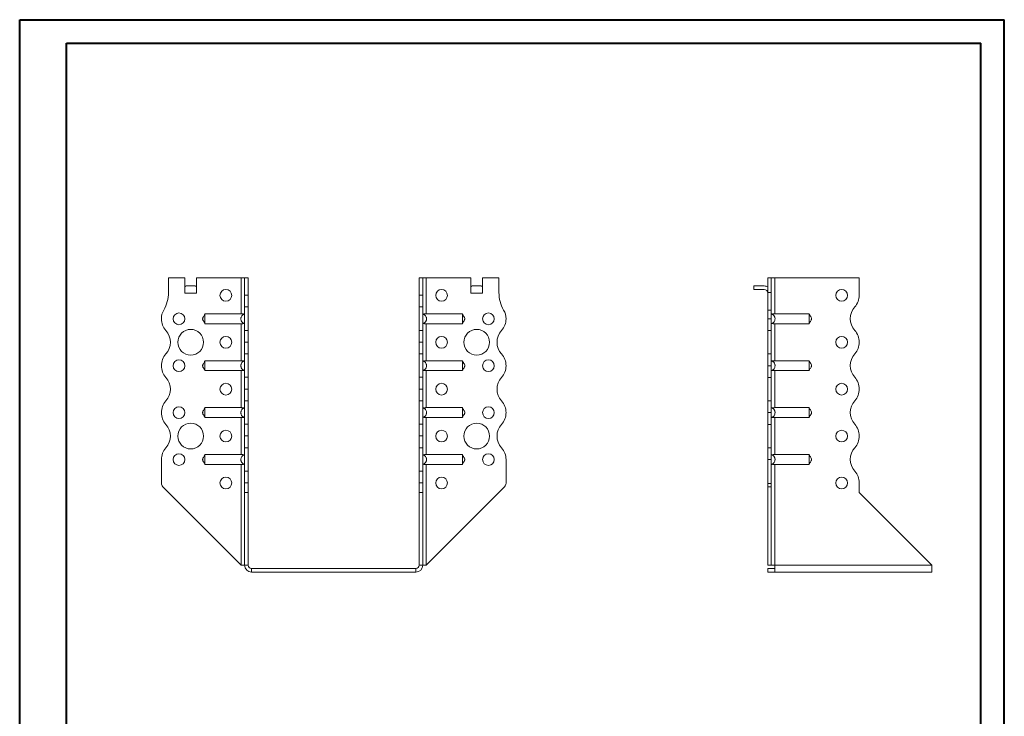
# Model space of a CAD drawing. Header units: millimetres. Extents: x 0 to 210, y 0 to 297.
# Tile 4 of 4: x 0 to 210, y 149 to 297. Entities that reach past the tile are written whole.
import ezdxf

# ---------------------------------------------------------------- set-up
doc = ezdxf.new("R2010")
doc.units = ezdxf.units.MM

msp = doc.modelspace()

# ---------------------------------------------------------------- linework, layer by layer
at = {"color": 7, "linetype": 'Continuous', "lineweight": 40}
for p, q in [((0.08, 0.21), (0.08, 297.21)), ((0.08, 297.21), (210.08, 297.21)), ((210.08, 0.21), (210.08, 297.21)), ((210.08, 292.21), (210.08, 297.21)), ((10.08, 292.21), (205.08, 292.21)), ((10.08, 5.21), (10.08, 292.21)), ((205.08, 5.21), (205.08, 292.21))]:
    msp.add_line(p, q, dxfattribs=at)
at = {"color": 7, "linetype": 'Continuous', "lineweight": 15}
for p, q in [((31.8, 242.2), (31.8, 239.06)), ((35.3, 242.2), (31.8, 242.2)), ((35.3, 238.95), (35.3, 242.2)), ((37.8, 238.95), (37.8, 242.2)), ((47.3, 242.2), (37.8, 242.2)), ((47.3, 242.2), (47.3, 234.51)), ((48.05, 242.2), (47.3, 242.2)), ((48.8, 242.2), (48.05, 242.2)), ((48.05, 238.48), (48.05, 242.2)), ((48.8, 238.48), (48.8, 242.2)), ((85.3, 242.2), (86.05, 242.2)), ((85.3, 238.48), (85.3, 242.2)), ((86.05, 238.48), (86.05, 242.2)), ((86.8, 242.2), (86.05, 242.2)), ((86.8, 234.51), (86.8, 242.2)), ((86.8, 242.2), (96.3, 242.2)), ((96.3, 238.95), (96.3, 242.2)), ((98.8, 238.95), (98.8, 242.2)), ((98.8, 242.2), (102.3, 242.2)), ((102.3, 242.2), (102.3, 239.06)), ((160.38, 242.2), (159.63, 242.2)), ((159.63, 242.2), (159.63, 239.06)), ((160.38, 242.2), (160.38, 239.06)), ((161.13, 242.2), (160.38, 242.2)), ((161.13, 234.51), (161.13, 242.2)), ((179.13, 242.2), (161.13, 242.2)), ((179.13, 238.48), (179.13, 242.2)), ((35.61, 240.45), (37.49, 240.45)), ((96.61, 240.45), (98.49, 240.45)), ((156.63, 240.45), (156.63, 239.7)), ((156.63, 240.45), (158.88, 240.45)), ((158.88, 239.7), (156.63, 239.7)), ((35.3, 238.95), (37.8, 238.95)), ((48.05, 238.48), (48.8, 238.48)), ((48.05, 235.98), (48.05, 238.48)), ((48.8, 238.48), (48.8, 235.98)), ((85.3, 238.48), (86.05, 238.48)), ((85.3, 235.98), (85.3, 238.48)), ((86.05, 238.48), (86.05, 235.98)), ((96.3, 238.95), (98.8, 238.95)), ((159.63, 239.06), (160.38, 239.06)), ((159.63, 235.32), (159.63, 239.06)), ((160.38, 239.06), (160.38, 235.32)), ((48.8, 235.98), (48.05, 235.98)), ((48.05, 235.98), (48.05, 230.98)), ((48.8, 230.98), (48.8, 235.98)), ((86.05, 235.98), (85.3, 235.98)), ((85.3, 230.98), (85.3, 235.98)), ((86.05, 230.98), (86.05, 235.98)), ((159.63, 235.32), (160.38, 235.32)), ((159.63, 233.45), (159.63, 235.32)), ((160.38, 235.32), (160.38, 233.45)), ((47.3, 234.51), (39.6, 234.51)), ((86.8, 234.51), (94.5, 234.51)), ((159.63, 233.45), (160.38, 233.45)), ((159.63, 230.95), (159.63, 233.45)), ((160.38, 233.45), (160.38, 230.95)), ((161.13, 234.51), (168.45, 234.51)), ((47.3, 232.4), (39.6, 232.4)), ((47.3, 232.4), (47.3, 224.51)), ((86.8, 232.4), (94.5, 232.4)), ((86.8, 224.51), (86.8, 232.4)), ((161.13, 232.4), (168.45, 232.4)), ((161.13, 224.51), (161.13, 232.4)), ((48.05, 230.98), (48.8, 230.98)), ((48.05, 228.48), (48.05, 230.98)), ((48.8, 230.98), (48.8, 228.48)), ((85.3, 230.98), (86.05, 230.98)), ((85.3, 228.48), (85.3, 230.98)), ((86.05, 230.98), (86.05, 228.48)), ((160.38, 230.95), (159.63, 230.95)), ((159.63, 225.95), (159.63, 230.95)), ((160.38, 225.95), (160.38, 230.95)), ((48.05, 228.48), (48.8, 228.48)), ((48.05, 225.98), (48.05, 228.48)), ((48.8, 228.48), (48.05, 228.48)), ((48.05, 228.48), (48.05, 228.48)), ((48.8, 228.48), (48.8, 225.98)), ((48.8, 228.48), (48.8, 228.48)), ((86.05, 228.48), (85.3, 228.48)), ((85.3, 228.48), (86.05, 228.48)), ((85.3, 228.48), (85.3, 228.48)), ((85.3, 225.98), (85.3, 228.48)), ((86.05, 228.48), (86.05, 228.48)), ((86.05, 228.48), (86.05, 225.98)), ((179.13, 228.48), (179.13, 228.48)), ((48.8, 225.98), (48.05, 225.98)), ((48.05, 225.98), (48.05, 220.98)), ((48.8, 220.98), (48.8, 225.98)), ((86.05, 225.98), (85.3, 225.98)), ((85.3, 220.98), (85.3, 225.98)), ((86.05, 220.98), (86.05, 225.98)), ((159.63, 225.95), (160.38, 225.95)), ((159.63, 223.45), (159.63, 225.95)), ((160.38, 225.95), (160.38, 223.45)), ((47.3, 224.51), (39.6, 224.51)), ((86.8, 224.51), (94.5, 224.51)), ((103.8, 223.45), (103.8, 223.45)), ((160.38, 223.45), (159.63, 223.45)), ((159.63, 220.95), (159.63, 223.45)), ((160.38, 223.45), (160.38, 220.95)), ((161.13, 224.51), (168.45, 224.51)), ((47.3, 222.4), (39.6, 222.4)), ((47.3, 222.4), (47.3, 214.51)), ((48.05, 220.98), (48.8, 220.98)), ((48.05, 218.48), (48.05, 220.98)), ((48.8, 220.98), (48.8, 218.48)), ((85.3, 220.98), (86.05, 220.98)), ((85.3, 218.48), (85.3, 220.98)), ((86.05, 220.98), (86.05, 218.48)), ((86.8, 222.4), (94.5, 222.4)), ((86.8, 214.51), (86.8, 222.4)), ((160.38, 220.95), (159.63, 220.95)), ((159.63, 215.95), (159.63, 220.95)), ((160.38, 215.95), (160.38, 220.95)), ((161.13, 222.4), (168.45, 222.4)), ((161.13, 214.51), (161.13, 222.4)), ((48.05, 218.48), (48.8, 218.48)), ((48.05, 215.98), (48.05, 218.48)), ((48.8, 218.48), (48.05, 218.48)), ((48.05, 218.48), (48.05, 218.48)), ((48.8, 218.48), (48.8, 215.98)), ((48.8, 218.48), (48.8, 218.48)), ((86.05, 218.48), (85.3, 218.48)), ((85.3, 218.48), (86.05, 218.48)), ((85.3, 215.98), (85.3, 218.48)), ((85.3, 218.48), (85.3, 218.48)), ((86.05, 218.48), (86.05, 215.98)), ((86.05, 218.48), (86.05, 218.48)), ((179.13, 218.48), (179.13, 218.48)), ((47.3, 214.51), (39.6, 214.51)), ((48.8, 215.98), (48.05, 215.98)), ((48.05, 215.98), (48.05, 210.98)), ((48.8, 210.98), (48.8, 215.98)), ((86.05, 215.98), (85.3, 215.98)), ((85.3, 210.98), (85.3, 215.98)), ((86.05, 210.98), (86.05, 215.98)), ((86.8, 214.51), (94.5, 214.51)), ((159.63, 215.95), (160.38, 215.95)), ((159.63, 213.45), (159.63, 215.95)), ((160.38, 215.95), (160.38, 213.45)), ((161.13, 214.51), (168.45, 214.51)), ((47.3, 212.4), (39.6, 212.4)), ((47.3, 212.4), (47.3, 204.51)), ((86.8, 212.4), (94.5, 212.4)), ((86.8, 204.51), (86.8, 212.4)), ((103.8, 213.45), (103.8, 213.45)), ((160.38, 213.45), (159.63, 213.45)), ((159.63, 210.95), (159.63, 213.45)), ((160.38, 213.45), (160.38, 210.95)), ((161.13, 212.4), (168.45, 212.4)), ((161.13, 204.51), (161.13, 212.4)), ((48.05, 210.98), (48.8, 210.98)), ((48.05, 208.48), (48.05, 210.98)), ((48.8, 210.98), (48.8, 208.48)), ((85.3, 210.98), (86.05, 210.98)), ((85.3, 208.48), (85.3, 210.98)), ((86.05, 210.98), (86.05, 208.48)), ((160.38, 210.95), (159.63, 210.95)), ((159.63, 205.95), (159.63, 210.95)), ((160.38, 205.95), (160.38, 210.95)), ((48.05, 208.48), (48.8, 208.48)), ((48.05, 205.98), (48.05, 208.48)), ((48.8, 208.48), (48.05, 208.48)), ((48.05, 208.48), (48.05, 208.48)), ((48.8, 208.48), (48.8, 205.98)), ((48.8, 208.48), (48.8, 208.48)), ((86.05, 208.48), (85.3, 208.48)), ((85.3, 208.48), (86.05, 208.48)), ((85.3, 205.98), (85.3, 208.48)), ((85.3, 208.48), (85.3, 208.48)), ((86.05, 208.48), (86.05, 205.98)), ((86.05, 208.48), (86.05, 208.48)), ((179.13, 208.48), (179.13, 208.48)), ((48.8, 205.98), (48.05, 205.98)), ((48.05, 205.98), (48.05, 200.98)), ((48.8, 200.98), (48.8, 205.98)), ((86.05, 205.98), (85.3, 205.98)), ((85.3, 200.98), (85.3, 205.98)), ((86.05, 200.98), (86.05, 205.98)), ((159.63, 205.95), (160.38, 205.95)), ((159.63, 203.45), (159.63, 205.95)), ((160.38, 205.95), (160.38, 203.45)), ((47.3, 204.51), (39.6, 204.51)), ((86.8, 204.51), (94.5, 204.51)), ((161.13, 204.51), (168.45, 204.51)), ((30.3, 203.45), (30.3, 198.37)), ((47.3, 202.4), (39.6, 202.4)), ((47.3, 202.4), (47.3, 180.95)), ((86.8, 202.4), (94.5, 202.4)), ((86.8, 180.95), (86.8, 202.4)), ((103.8, 203.45), (103.8, 198.37)), ((160.38, 203.45), (159.63, 203.45)), ((159.63, 203.45), (159.63, 198.37)), ((160.38, 203.45), (160.38, 198.37)), ((161.13, 202.4), (168.45, 202.4)), ((161.13, 180.95), (161.13, 202.4)), ((48.05, 200.98), (48.8, 200.98)), ((48.05, 198.48), (48.05, 200.98)), ((48.8, 200.98), (48.8, 198.48)), ((85.3, 200.98), (86.05, 200.98)), ((85.3, 198.48), (85.3, 200.98)), ((86.05, 200.98), (86.05, 198.48)), ((47.3, 180.95), (30.59, 197.66)), ((48.8, 198.48), (48.05, 198.48)), ((48.05, 196.45), (48.05, 198.48)), ((48.8, 196.45), (48.8, 198.48)), ((86.05, 198.48), (85.3, 198.48)), ((85.3, 196.45), (85.3, 198.48)), ((86.05, 196.45), (86.05, 198.48)), ((86.8, 180.95), (103.51, 197.66)), ((159.63, 198.37), (160.38, 198.37)), ((159.63, 197.66), (159.63, 198.37)), ((160.38, 197.66), (159.63, 197.66)), ((159.63, 180.95), (159.63, 197.66)), ((160.38, 198.37), (160.38, 197.66)), ((160.38, 180.95), (160.38, 197.66)), ((179.13, 196.45), (179.13, 198.48)), ((48.05, 180.95), (48.05, 196.45)), ((48.8, 196.45), (48.05, 196.45)), ((48.8, 180.95), (48.8, 196.45)), ((85.3, 196.45), (86.05, 196.45)), ((85.3, 180.95), (85.3, 196.45)), ((86.05, 180.95), (86.05, 196.45)), ((194.63, 180.95), (179.13, 196.45)), ((47.3, 180.95), (48.05, 180.95)), ((48.8, 180.95), (48.05, 180.95)), ((85.3, 180.95), (86.05, 180.95)), ((86.05, 180.95), (86.8, 180.95)), ((160.38, 180.95), (159.63, 180.95)), ((160.38, 180.95), (161.13, 180.95)), ((194.63, 180.95), (161.13, 180.95)), ((161.13, 180.95), (161.13, 179.45)), ((194.63, 180.95), (194.63, 179.45)), ((49.55, 180.2), (84.55, 180.2)), ((49.55, 180.2), (49.55, 179.45)), ((49.55, 179.45), (84.55, 179.45)), ((84.55, 180.2), (84.55, 179.45)), ((159.63, 180.2), (159.63, 179.45)), ((161.13, 180.2), (159.63, 180.2)), ((161.13, 179.45), (159.63, 179.45)), ((194.63, 179.45), (161.13, 179.45))]:
    msp.add_line(p, q, dxfattribs=at)
for centre, radius in [((44.05, 238.45), 1.25), ((90.05, 238.45), 1.25), ((175.38, 238.45), 1.25), ((34.05, 233.45), 1.25), ((100.05, 233.45), 1.25), ((36.55, 228.45), 2.75), ((97.55, 228.45), 2.75), ((44.05, 228.45), 1.25), ((90.05, 228.45), 1.25), ((175.38, 228.45), 1.25), ((34.05, 223.45), 1.25), ((100.05, 223.45), 1.25), ((44.05, 218.45), 1.25), ((90.05, 218.45), 1.25), ((175.38, 218.45), 1.25), ((34.05, 213.45), 1.25), ((100.05, 213.45), 1.25), ((36.55, 208.45), 2.75), ((97.55, 208.45), 2.75), ((44.05, 208.45), 1.25), ((90.05, 208.45), 1.25), ((175.38, 208.45), 1.25), ((34.05, 203.45), 1.25), ((100.05, 203.45), 1.25), ((44.05, 198.45), 1.25), ((90.05, 198.45), 1.25), ((175.38, 198.45), 1.25)]:
    msp.add_circle(centre, radius, dxfattribs=at)
for centre, radius, start, end in [((158.88, 238.95), 1.5, 60, 90), ((158.88, 238.95), 0.75, 0, 90), ((24.3, 239.06), 7.5, 330.0736, 0), ((109.8, 239.06), 7.5, 180, 209.9264), ((175.38, 238.48), 3.75, 318.1877, 0), ((34.05, 233.45), 3.75, 150.0736, 179.9591), ((100.05, 233.45), 3.75, 0.0409, 29.9264), ((180.97, 233.48), 3.75, 138.1877, 221.8123), ((34.05, 233.45), 3.75, 180, 221.8123), ((100.05, 233.45), 3.75, 318.1877, 0), ((28.46, 228.45), 3.75, 318.1863, 41.8123), ((105.64, 228.45), 3.75, 138.1877, 221.8196), ((175.38, 228.48), 3.75, 0, 41.8123), ((175.39, 228.48), 3.75, 318.1804, 0), ((34.05, 223.45), 3.75, 138.1863, 180), ((100.05, 223.45), 3.75, 0, 41.8196), ((180.97, 223.48), 3.75, 138.1804, 221.8123), ((34.05, 223.45), 3.75, 180, 221.8137), ((100.05, 223.45), 3.75, 318.1877, 0), ((28.46, 218.45), 3.75, 318.1863, 41.8137), ((105.64, 218.45), 3.75, 138.1877, 221.8123), ((175.38, 218.48), 3.75, 0, 41.8123), ((175.39, 218.48), 3.75, 318.1804, 0), ((34.05, 213.45), 3.75, 138.1863, 180), ((100.05, 213.45), 3.75, 0, 41.8123), ((180.97, 213.48), 3.75, 138.1804, 221.8123), ((34.05, 213.45), 3.75, 180, 221.8137), ((100.05, 213.45), 3.75, 318.1804, 0), ((28.46, 208.45), 3.75, 318.1863, 41.8137), ((105.64, 208.45), 3.75, 138.1804, 221.8196), ((175.38, 208.48), 3.75, 0, 41.8123), ((175.39, 208.48), 3.75, 318.1804, 0), ((34.05, 203.45), 3.75, 138.1863, 180), ((100.05, 203.45), 3.75, 0, 41.8196), ((180.97, 203.48), 3.75, 138.1804, 221.8196), ((175.39, 198.48), 3.75, 0, 41.8196), ((31.3, 198.37), 1, 180, 225), ((102.8, 198.37), 1, 315, 0), ((49.55, 180.95), 1.5, 180, 270), ((49.55, 180.95), 0.75, 180, 270), ((84.55, 180.95), 1.5, 270, 360), ((84.55, 180.95), 0.75, 270, 360)]:
    msp.add_arc(centre, radius, start, end, dxfattribs=at)
for centre, start_param, end_param in [((35.61, 238.95), 0, 0.523599), ((37.49, 238.95), 5.759587, 6.283185), ((96.61, 238.95), 0, 0.523599), ((98.49, 238.95), 5.759587, 6.283185)]:
    msp.add_ellipse(centre, major_axis=(0, 1.5), ratio=0.416667, start_param=start_param, end_param=end_param, dxfattribs=at)
for points, knots in [([(39.6, 234.45), (39.58, 234.41), (39.55, 234.36), (39.47, 234.22), (39.33, 234.02), (39.19, 233.8), (39.12, 233.61), (39.09, 233.47), (39.11, 233.25), (39.24, 233.03), (39.39, 232.8), (39.52, 232.63), (39.57, 232.52), (39.6, 232.45)], [0, 0, 0, 0, 0.088139, 0.117704, 0.24517, 0.377665, 0.439117, 0.496209, 0.551738, 0.710392, 0.810032, 0.893588, 1, 1, 1, 1]), ([(39.6, 234.51), (39.6, 234.5), (39.6, 234.47), (39.6, 234.42), (39.6, 234.39), (39.6, 234.33), (39.6, 234.29), (39.6, 234.21), (39.6, 234.16), (39.6, 234.07), (39.6, 234.02), (39.6, 233.92), (39.6, 233.86), (39.6, 233.75), (39.6, 233.69), (39.6, 233.57), (39.6, 233.51), (39.6, 233.34), (39.6, 233.22), (39.6, 232.99), (39.6, 232.89), (39.6, 232.7), (39.6, 232.61), (39.6, 232.51), (39.6, 232.48), (39.6, 232.43), (39.6, 232.41), (39.6, 232.4)], [0, 0, 0, 0, 0.0625, 0.0625, 0.125, 0.125, 0.1875, 0.1875, 0.25, 0.25, 0.3125, 0.3125, 0.375, 0.375, 0.4375, 0.4375, 0.5, 0.5, 0.625, 0.625, 0.75, 0.75, 0.875, 0.875, 0.9375, 0.9375, 1, 1, 1, 1]), ([(48.05, 232.4), (47.99, 232.41), (47.94, 232.43), (47.83, 232.48), (47.78, 232.51), (47.68, 232.58), (47.63, 232.62), (47.55, 232.7), (47.51, 232.74), (47.44, 232.84), (47.4, 232.89), (47.35, 232.99), (47.33, 233.05), (47.29, 233.16), (47.27, 233.22), (47.25, 233.33), (47.25, 233.39), (47.25, 233.51), (47.25, 233.57), (47.27, 233.69), (47.29, 233.75), (47.34, 233.92), (47.4, 234.02), (47.54, 234.21), (47.63, 234.29), (47.78, 234.39), (47.83, 234.42), (47.94, 234.47), (47.99, 234.5), (48.05, 234.51)], [0, 0, 0, 0, 0.0625, 0.0625, 0.125, 0.125, 0.1875, 0.1875, 0.25, 0.25, 0.3125, 0.3125, 0.375, 0.375, 0.4375, 0.4375, 0.5, 0.5, 0.5625, 0.5625, 0.625, 0.625, 0.75, 0.75, 0.875, 0.875, 0.9375, 0.9375, 1, 1, 1, 1]), ([(47.3, 234.51), (47.35, 234.51), (47.4, 234.51), (47.5, 234.5), (47.55, 234.5), (47.64, 234.49), (47.68, 234.48), (47.76, 234.46), (47.8, 234.44), (47.83, 234.42)], [0, 0, 0, 0, 0.25, 0.25, 0.5, 0.5, 0.75, 0.75, 1, 1, 1, 1]), ([(86.05, 232.4), (86.11, 232.41), (86.16, 232.43), (86.27, 232.48), (86.32, 232.51), (86.42, 232.58), (86.47, 232.62), (86.55, 232.7), (86.59, 232.74), (86.66, 232.84), (86.7, 232.89), (86.75, 232.99), (86.77, 233.05), (86.81, 233.16), (86.83, 233.22), (86.84, 233.33), (86.85, 233.39), (86.85, 233.51), (86.84, 233.57), (86.83, 233.69), (86.81, 233.75), (86.75, 233.92), (86.7, 234.02), (86.56, 234.21), (86.47, 234.29), (86.32, 234.39), (86.27, 234.42), (86.16, 234.47), (86.11, 234.5), (86.05, 234.51)], [0, 0, 0, 0, 0.0625, 0.0625, 0.125, 0.125, 0.1875, 0.1875, 0.25, 0.25, 0.3125, 0.3125, 0.375, 0.375, 0.4375, 0.4375, 0.5, 0.5, 0.5625, 0.5625, 0.625, 0.625, 0.75, 0.75, 0.875, 0.875, 0.9375, 0.9375, 1, 1, 1, 1]), ([(86.8, 234.51), (86.75, 234.51), (86.7, 234.51), (86.6, 234.5), (86.55, 234.5), (86.46, 234.49), (86.42, 234.48), (86.34, 234.46), (86.3, 234.44), (86.27, 234.42)], [0, 0, 0, 0, 0.25, 0.25, 0.5, 0.5, 0.75, 0.75, 1, 1, 1, 1]), ([(94.5, 234.51), (94.5, 234.5), (94.5, 234.47), (94.5, 234.42), (94.5, 234.39), (94.5, 234.33), (94.5, 234.29), (94.5, 234.21), (94.5, 234.16), (94.5, 234.07), (94.5, 234.02), (94.5, 233.92), (94.5, 233.86), (94.5, 233.75), (94.5, 233.69), (94.5, 233.57), (94.5, 233.51), (94.5, 233.34), (94.5, 233.22), (94.5, 232.99), (94.5, 232.89), (94.5, 232.7), (94.5, 232.61), (94.5, 232.51), (94.5, 232.48), (94.5, 232.43), (94.5, 232.41), (94.5, 232.4)], [0, 0, 0, 0, 0.0625, 0.0625, 0.125, 0.125, 0.1875, 0.1875, 0.25, 0.25, 0.3125, 0.3125, 0.375, 0.375, 0.4375, 0.4375, 0.5, 0.5, 0.625, 0.625, 0.75, 0.75, 0.875, 0.875, 0.9375, 0.9375, 1, 1, 1, 1]), ([(94.5, 232.45), (94.52, 232.49), (94.55, 232.55), (94.63, 232.69), (94.77, 232.89), (94.91, 233.1), (94.98, 233.29), (95.01, 233.43), (94.99, 233.65), (94.86, 233.88), (94.71, 234.11), (94.58, 234.28), (94.53, 234.39), (94.5, 234.45)], [0, 0, 0, 0, 0.0881196, 0.1176642, 0.2451022, 0.3776198, 0.4390788, 0.4961764, 0.5517104, 0.7103722, 0.8100192, 0.8935811, 1, 1, 1, 1]), ([(160.38, 234.51), (160.44, 234.5), (160.5, 234.47), (160.61, 234.42), (160.66, 234.39), (160.75, 234.33), (160.8, 234.29), (160.89, 234.21), (160.93, 234.16), (161, 234.07), (161.03, 234.02), (161.08, 233.92), (161.11, 233.86), (161.15, 233.75), (161.16, 233.69), (161.18, 233.57), (161.18, 233.51), (161.18, 233.34), (161.17, 233.22), (161.09, 232.99), (161.03, 232.89), (160.89, 232.7), (160.81, 232.61), (160.66, 232.51), (160.61, 232.48), (160.5, 232.43), (160.44, 232.41), (160.38, 232.4)], [0, 0, 0, 0, 0.0625, 0.0625, 0.125, 0.125, 0.1875, 0.1875, 0.25, 0.25, 0.3125, 0.3125, 0.375, 0.375, 0.4375, 0.4375, 0.5, 0.5, 0.625, 0.625, 0.75, 0.75, 0.875, 0.875, 0.9375, 0.9375, 1, 1, 1, 1]), ([(160.6, 234.42), (160.64, 234.44), (160.67, 234.46), (160.75, 234.48), (160.8, 234.49), (160.93, 234.51), (161.03, 234.51), (161.13, 234.51)], [0, 0, 0, 0, 0.25, 0.25, 0.5, 0.5, 1, 1, 1, 1]), ([(168.45, 232.4), (168.45, 232.41), (168.45, 232.43), (168.45, 232.48), (168.45, 232.51), (168.45, 232.58), (168.45, 232.62), (168.45, 232.7), (168.45, 232.74), (168.45, 232.84), (168.45, 232.89), (168.45, 232.99), (168.45, 233.05), (168.45, 233.16), (168.45, 233.22), (168.45, 233.33), (168.45, 233.39), (168.45, 233.51), (168.45, 233.57), (168.45, 233.69), (168.45, 233.75), (168.45, 233.92), (168.45, 234.02), (168.45, 234.21), (168.45, 234.29), (168.45, 234.39), (168.45, 234.42), (168.45, 234.47), (168.45, 234.5), (168.45, 234.51)], [0, 0, 0, 0, 0.0625, 0.0625, 0.125, 0.125, 0.1875, 0.1875, 0.25, 0.25, 0.3125, 0.3125, 0.375, 0.375, 0.4375, 0.4375, 0.5, 0.5, 0.5625, 0.5625, 0.625, 0.625, 0.75, 0.75, 0.875, 0.875, 0.9375, 0.9375, 1, 1, 1, 1]), ([(168.45, 232.45), (168.47, 232.49), (168.5, 232.55), (168.58, 232.69), (168.72, 232.89), (168.86, 233.1), (168.93, 233.29), (168.96, 233.43), (168.93, 233.65), (168.81, 233.88), (168.66, 234.11), (168.53, 234.28), (168.48, 234.39), (168.45, 234.45)], [0, 0, 0, 0, 0.088139, 0.117704, 0.24517, 0.377665, 0.439116, 0.496208, 0.551739, 0.71039, 0.810031, 0.893588, 1, 1, 1, 1]), ([(47.83, 232.48), (47.8, 232.47), (47.76, 232.45), (47.68, 232.43), (47.64, 232.42), (47.5, 232.4), (47.4, 232.4), (47.3, 232.4)], [0, 0, 0, 0, 0.25, 0.25, 0.5, 0.5, 1, 1, 1, 1]), ([(86.27, 232.48), (86.3, 232.47), (86.34, 232.45), (86.42, 232.43), (86.46, 232.42), (86.6, 232.4), (86.7, 232.4), (86.8, 232.4)], [0, 0, 0, 0, 0.25, 0.25, 0.5, 0.5, 1, 1, 1, 1]), ([(161.13, 232.4), (161.08, 232.4), (161.03, 232.4), (160.94, 232.4), (160.89, 232.41), (160.8, 232.42), (160.75, 232.43), (160.67, 232.45), (160.64, 232.47), (160.6, 232.48)], [0, 0, 0, 0, 0.25, 0.25, 0.5, 0.5, 0.75, 0.75, 1, 1, 1, 1]), ([(39.6, 224.45), (39.58, 224.41), (39.55, 224.36), (39.47, 224.22), (39.33, 224.02), (39.19, 223.8), (39.12, 223.61), (39.09, 223.47), (39.11, 223.25), (39.24, 223.03), (39.39, 222.8), (39.52, 222.63), (39.57, 222.52), (39.6, 222.45)], [0, 0, 0, 0, 0.088139, 0.117704, 0.245169, 0.377665, 0.439117, 0.496208, 0.551739, 0.710392, 0.810032, 0.893588, 1, 1, 1, 1]), ([(39.6, 224.51), (39.6, 224.5), (39.6, 224.47), (39.6, 224.42), (39.6, 224.39), (39.6, 224.33), (39.6, 224.29), (39.6, 224.21), (39.6, 224.16), (39.6, 224.07), (39.6, 224.02), (39.6, 223.92), (39.6, 223.86), (39.6, 223.75), (39.6, 223.69), (39.6, 223.57), (39.6, 223.51), (39.6, 223.34), (39.6, 223.22), (39.6, 222.99), (39.6, 222.89), (39.6, 222.7), (39.6, 222.61), (39.6, 222.51), (39.6, 222.48), (39.6, 222.43), (39.6, 222.41), (39.6, 222.4)], [0, 0, 0, 0, 0.0625, 0.0625, 0.125, 0.125, 0.1875, 0.1875, 0.25, 0.25, 0.3125, 0.3125, 0.375, 0.375, 0.4375, 0.4375, 0.5, 0.5, 0.625, 0.625, 0.75, 0.75, 0.875, 0.875, 0.9375, 0.9375, 1, 1, 1, 1]), ([(48.05, 222.4), (47.99, 222.41), (47.94, 222.43), (47.83, 222.48), (47.78, 222.51), (47.68, 222.58), (47.63, 222.62), (47.55, 222.7), (47.51, 222.74), (47.44, 222.84), (47.4, 222.89), (47.35, 222.99), (47.33, 223.05), (47.29, 223.16), (47.27, 223.22), (47.25, 223.33), (47.25, 223.39), (47.25, 223.51), (47.25, 223.57), (47.27, 223.69), (47.29, 223.75), (47.34, 223.92), (47.4, 224.02), (47.54, 224.21), (47.63, 224.29), (47.78, 224.39), (47.83, 224.42), (47.94, 224.47), (47.99, 224.5), (48.05, 224.51)], [0, 0, 0, 0, 0.0625, 0.0625, 0.125, 0.125, 0.1875, 0.1875, 0.25, 0.25, 0.3125, 0.3125, 0.375, 0.375, 0.4375, 0.4375, 0.5, 0.5, 0.5625, 0.5625, 0.625, 0.625, 0.75, 0.75, 0.875, 0.875, 0.9375, 0.9375, 1, 1, 1, 1]), ([(47.3, 224.51), (47.35, 224.51), (47.4, 224.51), (47.5, 224.5), (47.55, 224.5), (47.64, 224.49), (47.68, 224.48), (47.76, 224.46), (47.8, 224.44), (47.83, 224.42)], [0, 0, 0, 0, 0.25, 0.25, 0.5, 0.5, 0.75, 0.75, 1, 1, 1, 1]), ([(86.05, 222.4), (86.11, 222.41), (86.16, 222.43), (86.27, 222.48), (86.32, 222.51), (86.42, 222.58), (86.47, 222.62), (86.55, 222.7), (86.59, 222.74), (86.66, 222.84), (86.7, 222.89), (86.75, 222.99), (86.77, 223.05), (86.81, 223.16), (86.83, 223.22), (86.84, 223.33), (86.85, 223.39), (86.85, 223.51), (86.84, 223.57), (86.83, 223.69), (86.81, 223.75), (86.75, 223.92), (86.7, 224.02), (86.56, 224.21), (86.47, 224.29), (86.32, 224.39), (86.27, 224.42), (86.16, 224.47), (86.11, 224.5), (86.05, 224.51)], [0, 0, 0, 0, 0.0625, 0.0625, 0.125, 0.125, 0.1875, 0.1875, 0.25, 0.25, 0.3125, 0.3125, 0.375, 0.375, 0.4375, 0.4375, 0.5, 0.5, 0.5625, 0.5625, 0.625, 0.625, 0.75, 0.75, 0.875, 0.875, 0.9375, 0.9375, 1, 1, 1, 1]), ([(86.8, 224.51), (86.75, 224.51), (86.7, 224.51), (86.6, 224.5), (86.55, 224.5), (86.42, 224.48), (86.34, 224.46), (86.27, 224.42)], [0, 0, 0, 0, 0.25, 0.25, 0.5, 0.5, 1, 1, 1, 1]), ([(94.5, 224.51), (94.5, 224.5), (94.5, 224.47), (94.5, 224.42), (94.5, 224.39), (94.5, 224.33), (94.5, 224.29), (94.5, 224.21), (94.5, 224.16), (94.5, 224.07), (94.5, 224.02), (94.5, 223.92), (94.5, 223.86), (94.5, 223.75), (94.5, 223.69), (94.5, 223.57), (94.5, 223.51), (94.5, 223.34), (94.5, 223.22), (94.5, 222.99), (94.5, 222.89), (94.5, 222.7), (94.5, 222.61), (94.5, 222.51), (94.5, 222.48), (94.5, 222.43), (94.5, 222.41), (94.5, 222.4)], [0, 0, 0, 0, 0.0625, 0.0625, 0.125, 0.125, 0.1875, 0.1875, 0.25, 0.25, 0.3125, 0.3125, 0.375, 0.375, 0.4375, 0.4375, 0.5, 0.5, 0.625, 0.625, 0.75, 0.75, 0.875, 0.875, 0.9375, 0.9375, 1, 1, 1, 1]), ([(94.5, 222.45), (94.52, 222.49), (94.55, 222.55), (94.63, 222.69), (94.77, 222.89), (94.91, 223.1), (94.98, 223.29), (95.01, 223.43), (94.99, 223.65), (94.86, 223.88), (94.71, 224.11), (94.58, 224.28), (94.53, 224.39), (94.5, 224.45)], [0, 0, 0, 0, 0.08812, 0.117664, 0.245102, 0.37762, 0.43908, 0.496176, 0.55171, 0.710373, 0.81002, 0.893581, 1, 1, 1, 1]), ([(160.38, 224.51), (160.44, 224.5), (160.5, 224.47), (160.61, 224.42), (160.66, 224.39), (160.75, 224.33), (160.8, 224.29), (160.89, 224.21), (160.93, 224.16), (161, 224.07), (161.03, 224.02), (161.08, 223.92), (161.11, 223.86), (161.15, 223.75), (161.16, 223.69), (161.18, 223.57), (161.18, 223.51), (161.18, 223.34), (161.17, 223.22), (161.09, 222.99), (161.03, 222.89), (160.89, 222.7), (160.81, 222.61), (160.66, 222.51), (160.61, 222.48), (160.5, 222.43), (160.44, 222.41), (160.38, 222.4)], [0, 0, 0, 0, 0.0625, 0.0625, 0.125, 0.125, 0.1875, 0.1875, 0.25, 0.25, 0.3125, 0.3125, 0.375, 0.375, 0.4375, 0.4375, 0.5, 0.5, 0.625, 0.625, 0.75, 0.75, 0.875, 0.875, 0.9375, 0.9375, 1, 1, 1, 1]), ([(160.6, 224.42), (160.64, 224.44), (160.67, 224.46), (160.75, 224.48), (160.8, 224.49), (160.93, 224.51), (161.03, 224.51), (161.13, 224.51)], [0, 0, 0, 0, 0.25, 0.25, 0.5, 0.5, 1, 1, 1, 1]), ([(168.45, 222.4), (168.45, 222.41), (168.45, 222.43), (168.45, 222.48), (168.45, 222.51), (168.45, 222.58), (168.45, 222.62), (168.45, 222.7), (168.45, 222.74), (168.45, 222.84), (168.45, 222.89), (168.45, 222.99), (168.45, 223.05), (168.45, 223.16), (168.45, 223.22), (168.45, 223.33), (168.45, 223.39), (168.45, 223.51), (168.45, 223.57), (168.45, 223.69), (168.45, 223.75), (168.45, 223.92), (168.45, 224.02), (168.45, 224.21), (168.45, 224.29), (168.45, 224.39), (168.45, 224.42), (168.45, 224.47), (168.45, 224.5), (168.45, 224.51)], [0, 0, 0, 0, 0.0625, 0.0625, 0.125, 0.125, 0.1875, 0.1875, 0.25, 0.25, 0.3125, 0.3125, 0.375, 0.375, 0.4375, 0.4375, 0.5, 0.5, 0.5625, 0.5625, 0.625, 0.625, 0.75, 0.75, 0.875, 0.875, 0.9375, 0.9375, 1, 1, 1, 1]), ([(168.45, 222.45), (168.47, 222.49), (168.5, 222.55), (168.58, 222.69), (168.72, 222.89), (168.86, 223.1), (168.93, 223.29), (168.96, 223.43), (168.93, 223.65), (168.81, 223.88), (168.66, 224.11), (168.53, 224.28), (168.48, 224.39), (168.45, 224.45)], [0, 0, 0, 0, 0.088139, 0.117704, 0.24517, 0.377665, 0.439117, 0.496208, 0.551739, 0.710391, 0.810032, 0.893588, 1, 1, 1, 1]), ([(47.83, 222.48), (47.8, 222.47), (47.76, 222.45), (47.68, 222.43), (47.64, 222.42), (47.5, 222.4), (47.4, 222.4), (47.3, 222.4)], [0, 0, 0, 0, 0.25, 0.25, 0.5, 0.5, 1, 1, 1, 1]), ([(86.27, 222.48), (86.3, 222.47), (86.34, 222.45), (86.42, 222.43), (86.46, 222.42), (86.6, 222.4), (86.7, 222.4), (86.8, 222.4)], [0, 0, 0, 0, 0.25, 0.25, 0.5, 0.5, 1, 1, 1, 1]), ([(161.13, 222.4), (161.08, 222.4), (161.03, 222.4), (160.94, 222.4), (160.89, 222.41), (160.8, 222.42), (160.75, 222.43), (160.67, 222.45), (160.64, 222.47), (160.6, 222.48)], [0, 0, 0, 0, 0.25, 0.25, 0.5, 0.5, 0.75, 0.75, 1, 1, 1, 1]), ([(39.6, 214.45), (39.58, 214.41), (39.55, 214.36), (39.47, 214.22), (39.33, 214.02), (39.19, 213.8), (39.12, 213.61), (39.09, 213.47), (39.11, 213.25), (39.24, 213.03), (39.39, 212.8), (39.52, 212.63), (39.57, 212.52), (39.6, 212.45)], [0, 0, 0, 0, 0.0881394, 0.1177045, 0.24517, 0.3776655, 0.4391158, 0.4962085, 0.5517391, 0.7103907, 0.8100314, 0.8935868, 1, 1, 1, 1]), ([(39.6, 214.51), (39.6, 214.5), (39.6, 214.47), (39.6, 214.42), (39.6, 214.39), (39.6, 214.33), (39.6, 214.29), (39.6, 214.21), (39.6, 214.16), (39.6, 214.07), (39.6, 214.02), (39.6, 213.92), (39.6, 213.86), (39.6, 213.75), (39.6, 213.69), (39.6, 213.57), (39.6, 213.51), (39.6, 213.34), (39.6, 213.22), (39.6, 212.99), (39.6, 212.89), (39.6, 212.7), (39.6, 212.61), (39.6, 212.51), (39.6, 212.48), (39.6, 212.43), (39.6, 212.41), (39.6, 212.4)], [0, 0, 0, 0, 0.0625, 0.0625, 0.125, 0.125, 0.1875, 0.1875, 0.25, 0.25, 0.3125, 0.3125, 0.375, 0.375, 0.4375, 0.4375, 0.5, 0.5, 0.625, 0.625, 0.75, 0.75, 0.875, 0.875, 0.9375, 0.9375, 1, 1, 1, 1]), ([(48.05, 212.4), (47.99, 212.41), (47.94, 212.43), (47.83, 212.48), (47.78, 212.51), (47.68, 212.58), (47.63, 212.62), (47.55, 212.7), (47.51, 212.74), (47.44, 212.84), (47.4, 212.89), (47.35, 212.99), (47.33, 213.05), (47.29, 213.16), (47.27, 213.22), (47.25, 213.33), (47.25, 213.39), (47.25, 213.51), (47.25, 213.57), (47.27, 213.69), (47.29, 213.75), (47.34, 213.92), (47.4, 214.02), (47.54, 214.21), (47.63, 214.29), (47.78, 214.39), (47.83, 214.42), (47.94, 214.47), (47.99, 214.5), (48.05, 214.51)], [0, 0, 0, 0, 0.0625, 0.0625, 0.125, 0.125, 0.1875, 0.1875, 0.25, 0.25, 0.3125, 0.3125, 0.375, 0.375, 0.4375, 0.4375, 0.5, 0.5, 0.5625, 0.5625, 0.625, 0.625, 0.75, 0.75, 0.875, 0.875, 0.9375, 0.9375, 1, 1, 1, 1]), ([(47.3, 214.51), (47.35, 214.51), (47.4, 214.51), (47.5, 214.5), (47.55, 214.5), (47.64, 214.49), (47.68, 214.48), (47.76, 214.46), (47.8, 214.44), (47.83, 214.42)], [0, 0, 0, 0, 0.25, 0.25, 0.5, 0.5, 0.75, 0.75, 1, 1, 1, 1]), ([(86.05, 212.4), (86.11, 212.41), (86.16, 212.43), (86.27, 212.48), (86.32, 212.51), (86.42, 212.58), (86.47, 212.62), (86.55, 212.7), (86.59, 212.74), (86.66, 212.84), (86.7, 212.89), (86.75, 212.99), (86.77, 213.05), (86.81, 213.16), (86.83, 213.22), (86.84, 213.33), (86.85, 213.39), (86.85, 213.51), (86.84, 213.57), (86.83, 213.69), (86.81, 213.75), (86.75, 213.92), (86.7, 214.02), (86.56, 214.21), (86.47, 214.29), (86.32, 214.39), (86.27, 214.42), (86.16, 214.47), (86.11, 214.5), (86.05, 214.51)], [0, 0, 0, 0, 0.0625, 0.0625, 0.125, 0.125, 0.1875, 0.1875, 0.25, 0.25, 0.3125, 0.3125, 0.375, 0.375, 0.4375, 0.4375, 0.5, 0.5, 0.5625, 0.5625, 0.625, 0.625, 0.75, 0.75, 0.875, 0.875, 0.9375, 0.9375, 1, 1, 1, 1]), ([(86.8, 214.51), (86.75, 214.51), (86.7, 214.51), (86.6, 214.5), (86.55, 214.5), (86.42, 214.48), (86.34, 214.46), (86.27, 214.42)], [0, 0, 0, 0, 0.25, 0.25, 0.5, 0.5, 1, 1, 1, 1]), ([(94.5, 214.51), (94.5, 214.5), (94.5, 214.47), (94.5, 214.42), (94.5, 214.39), (94.5, 214.33), (94.5, 214.29), (94.5, 214.21), (94.5, 214.16), (94.5, 214.07), (94.5, 214.02), (94.5, 213.92), (94.5, 213.86), (94.5, 213.75), (94.5, 213.69), (94.5, 213.57), (94.5, 213.51), (94.5, 213.34), (94.5, 213.22), (94.5, 212.99), (94.5, 212.89), (94.5, 212.7), (94.5, 212.61), (94.5, 212.51), (94.5, 212.48), (94.5, 212.43), (94.5, 212.41), (94.5, 212.4)], [0, 0, 0, 0, 0.0625, 0.0625, 0.125, 0.125, 0.1875, 0.1875, 0.25, 0.25, 0.3125, 0.3125, 0.375, 0.375, 0.4375, 0.4375, 0.5, 0.5, 0.625, 0.625, 0.75, 0.75, 0.875, 0.875, 0.9375, 0.9375, 1, 1, 1, 1]), ([(94.5, 212.45), (94.52, 212.49), (94.55, 212.55), (94.63, 212.69), (94.77, 212.89), (94.91, 213.1), (94.98, 213.29), (95.01, 213.43), (94.99, 213.65), (94.86, 213.88), (94.71, 214.11), (94.58, 214.28), (94.53, 214.39), (94.5, 214.45)], [0, 0, 0, 0, 0.08812, 0.117665, 0.245103, 0.37762, 0.439079, 0.496177, 0.551711, 0.710372, 0.810019, 0.89358, 1, 1, 1, 1]), ([(160.38, 214.51), (160.44, 214.5), (160.5, 214.47), (160.61, 214.42), (160.66, 214.39), (160.75, 214.33), (160.8, 214.29), (160.89, 214.21), (160.93, 214.16), (161, 214.07), (161.03, 214.02), (161.08, 213.92), (161.11, 213.86), (161.15, 213.75), (161.16, 213.69), (161.18, 213.57), (161.18, 213.51), (161.18, 213.34), (161.17, 213.22), (161.09, 212.99), (161.03, 212.89), (160.89, 212.7), (160.81, 212.61), (160.66, 212.51), (160.61, 212.48), (160.5, 212.43), (160.44, 212.41), (160.38, 212.4)], [0, 0, 0, 0, 0.0625, 0.0625, 0.125, 0.125, 0.1875, 0.1875, 0.25, 0.25, 0.3125, 0.3125, 0.375, 0.375, 0.4375, 0.4375, 0.5, 0.5, 0.625, 0.625, 0.75, 0.75, 0.875, 0.875, 0.9375, 0.9375, 1, 1, 1, 1]), ([(160.6, 214.42), (160.64, 214.44), (160.67, 214.46), (160.75, 214.48), (160.8, 214.49), (160.93, 214.51), (161.03, 214.51), (161.13, 214.51)], [0, 0, 0, 0, 0.25, 0.25, 0.5, 0.5, 1, 1, 1, 1]), ([(168.45, 212.4), (168.45, 212.41), (168.45, 212.43), (168.45, 212.48), (168.45, 212.51), (168.45, 212.58), (168.45, 212.62), (168.45, 212.7), (168.45, 212.74), (168.45, 212.84), (168.45, 212.89), (168.45, 212.99), (168.45, 213.05), (168.45, 213.16), (168.45, 213.22), (168.45, 213.33), (168.45, 213.39), (168.45, 213.51), (168.45, 213.57), (168.45, 213.69), (168.45, 213.75), (168.45, 213.92), (168.45, 214.02), (168.45, 214.21), (168.45, 214.29), (168.45, 214.39), (168.45, 214.42), (168.45, 214.47), (168.45, 214.5), (168.45, 214.51)], [0, 0, 0, 0, 0.0625, 0.0625, 0.125, 0.125, 0.1875, 0.1875, 0.25, 0.25, 0.3125, 0.3125, 0.375, 0.375, 0.4375, 0.4375, 0.5, 0.5, 0.5625, 0.5625, 0.625, 0.625, 0.75, 0.75, 0.875, 0.875, 0.9375, 0.9375, 1, 1, 1, 1]), ([(168.45, 212.45), (168.47, 212.49), (168.5, 212.55), (168.58, 212.69), (168.72, 212.89), (168.86, 213.1), (168.93, 213.29), (168.96, 213.43), (168.93, 213.65), (168.81, 213.88), (168.66, 214.11), (168.53, 214.28), (168.48, 214.39), (168.45, 214.45)], [0, 0, 0, 0, 0.088139, 0.117705, 0.245171, 0.377666, 0.439116, 0.496209, 0.551739, 0.71039, 0.810031, 0.893587, 1, 1, 1, 1]), ([(47.83, 212.48), (47.8, 212.47), (47.76, 212.45), (47.68, 212.43), (47.64, 212.42), (47.5, 212.4), (47.4, 212.4), (47.3, 212.4)], [0, 0, 0, 0, 0.25, 0.25, 0.5, 0.5, 1, 1, 1, 1]), ([(86.27, 212.48), (86.3, 212.47), (86.34, 212.45), (86.42, 212.43), (86.46, 212.42), (86.6, 212.4), (86.7, 212.4), (86.8, 212.4)], [0, 0, 0, 0, 0.25, 0.25, 0.5, 0.5, 1, 1, 1, 1]), ([(161.13, 212.4), (161.08, 212.4), (161.03, 212.4), (160.94, 212.4), (160.89, 212.41), (160.8, 212.42), (160.75, 212.43), (160.67, 212.45), (160.64, 212.47), (160.6, 212.48)], [0, 0, 0, 0, 0.25, 0.25, 0.5, 0.5, 0.75, 0.75, 1, 1, 1, 1]), ([(39.6, 204.45), (39.58, 204.41), (39.55, 204.36), (39.47, 204.22), (39.33, 204.02), (39.19, 203.8), (39.12, 203.61), (39.09, 203.47), (39.11, 203.25), (39.24, 203.03), (39.39, 202.8), (39.52, 202.63), (39.57, 202.52), (39.6, 202.45)], [0, 0, 0, 0, 0.088139, 0.117704, 0.24517, 0.377665, 0.439117, 0.496208, 0.551739, 0.710392, 0.810032, 0.893588, 1, 1, 1, 1]), ([(39.6, 204.51), (39.6, 204.5), (39.6, 204.47), (39.6, 204.42), (39.6, 204.39), (39.6, 204.33), (39.6, 204.29), (39.6, 204.21), (39.6, 204.16), (39.6, 204.07), (39.6, 204.02), (39.6, 203.92), (39.6, 203.86), (39.6, 203.75), (39.6, 203.69), (39.6, 203.57), (39.6, 203.51), (39.6, 203.34), (39.6, 203.22), (39.6, 202.99), (39.6, 202.89), (39.6, 202.7), (39.6, 202.61), (39.6, 202.51), (39.6, 202.48), (39.6, 202.43), (39.6, 202.41), (39.6, 202.4)], [0, 0, 0, 0, 0.0625, 0.0625, 0.125, 0.125, 0.1875, 0.1875, 0.25, 0.25, 0.3125, 0.3125, 0.375, 0.375, 0.4375, 0.4375, 0.5, 0.5, 0.625, 0.625, 0.75, 0.75, 0.875, 0.875, 0.9375, 0.9375, 1, 1, 1, 1]), ([(48.05, 202.4), (47.99, 202.41), (47.94, 202.43), (47.83, 202.48), (47.78, 202.51), (47.68, 202.58), (47.63, 202.62), (47.55, 202.7), (47.51, 202.74), (47.44, 202.84), (47.4, 202.89), (47.35, 202.99), (47.33, 203.05), (47.29, 203.16), (47.27, 203.22), (47.25, 203.33), (47.25, 203.39), (47.25, 203.51), (47.25, 203.57), (47.27, 203.69), (47.29, 203.75), (47.34, 203.92), (47.4, 204.02), (47.54, 204.21), (47.63, 204.29), (47.78, 204.39), (47.83, 204.42), (47.94, 204.47), (47.99, 204.5), (48.05, 204.51)], [0, 0, 0, 0, 0.0625, 0.0625, 0.125, 0.125, 0.1875, 0.1875, 0.25, 0.25, 0.3125, 0.3125, 0.375, 0.375, 0.4375, 0.4375, 0.5, 0.5, 0.5625, 0.5625, 0.625, 0.625, 0.75, 0.75, 0.875, 0.875, 0.9375, 0.9375, 1, 1, 1, 1]), ([(47.3, 204.51), (47.35, 204.51), (47.4, 204.51), (47.5, 204.5), (47.55, 204.5), (47.64, 204.49), (47.68, 204.48), (47.76, 204.46), (47.8, 204.44), (47.83, 204.42)], [0, 0, 0, 0, 0.25, 0.25, 0.5, 0.5, 0.75, 0.75, 1, 1, 1, 1]), ([(86.05, 202.4), (86.11, 202.41), (86.16, 202.43), (86.27, 202.48), (86.32, 202.51), (86.42, 202.58), (86.47, 202.62), (86.55, 202.7), (86.59, 202.74), (86.66, 202.84), (86.7, 202.89), (86.75, 202.99), (86.77, 203.05), (86.81, 203.16), (86.83, 203.22), (86.84, 203.33), (86.85, 203.39), (86.85, 203.51), (86.84, 203.57), (86.83, 203.69), (86.81, 203.75), (86.75, 203.92), (86.7, 204.02), (86.56, 204.21), (86.47, 204.29), (86.32, 204.39), (86.27, 204.42), (86.16, 204.47), (86.11, 204.5), (86.05, 204.51)], [0, 0, 0, 0, 0.0625, 0.0625, 0.125, 0.125, 0.1875, 0.1875, 0.25, 0.25, 0.3125, 0.3125, 0.375, 0.375, 0.4375, 0.4375, 0.5, 0.5, 0.5625, 0.5625, 0.625, 0.625, 0.75, 0.75, 0.875, 0.875, 0.9375, 0.9375, 1, 1, 1, 1]), ([(86.8, 204.51), (86.75, 204.51), (86.7, 204.51), (86.6, 204.5), (86.55, 204.5), (86.42, 204.48), (86.34, 204.46), (86.27, 204.42)], [0, 0, 0, 0, 0.25, 0.25, 0.5, 0.5, 1, 1, 1, 1]), ([(94.5, 204.51), (94.5, 204.5), (94.5, 204.47), (94.5, 204.42), (94.5, 204.39), (94.5, 204.33), (94.5, 204.29), (94.5, 204.21), (94.5, 204.16), (94.5, 204.07), (94.5, 204.02), (94.5, 203.92), (94.5, 203.86), (94.5, 203.75), (94.5, 203.69), (94.5, 203.57), (94.5, 203.51), (94.5, 203.34), (94.5, 203.22), (94.5, 202.99), (94.5, 202.89), (94.5, 202.7), (94.5, 202.61), (94.5, 202.51), (94.5, 202.48), (94.5, 202.43), (94.5, 202.41), (94.5, 202.4)], [0, 0, 0, 0, 0.0625, 0.0625, 0.125, 0.125, 0.1875, 0.1875, 0.25, 0.25, 0.3125, 0.3125, 0.375, 0.375, 0.4375, 0.4375, 0.5, 0.5, 0.625, 0.625, 0.75, 0.75, 0.875, 0.875, 0.9375, 0.9375, 1, 1, 1, 1]), ([(94.5, 202.45), (94.52, 202.49), (94.55, 202.55), (94.63, 202.69), (94.77, 202.89), (94.91, 203.1), (94.98, 203.29), (95.01, 203.43), (94.99, 203.65), (94.86, 203.88), (94.71, 204.11), (94.58, 204.28), (94.53, 204.39), (94.5, 204.45)], [0, 0, 0, 0, 0.08812, 0.117664, 0.245102, 0.37762, 0.43908, 0.496176, 0.55171, 0.710373, 0.81002, 0.893581, 1, 1, 1, 1]), ([(160.38, 204.51), (160.44, 204.5), (160.5, 204.47), (160.61, 204.42), (160.66, 204.39), (160.75, 204.33), (160.8, 204.29), (160.89, 204.21), (160.93, 204.16), (161, 204.07), (161.03, 204.02), (161.08, 203.92), (161.11, 203.86), (161.15, 203.75), (161.16, 203.69), (161.18, 203.57), (161.18, 203.51), (161.18, 203.34), (161.17, 203.22), (161.09, 202.99), (161.03, 202.89), (160.89, 202.7), (160.81, 202.61), (160.66, 202.51), (160.61, 202.48), (160.5, 202.43), (160.44, 202.41), (160.38, 202.4)], [0, 0, 0, 0, 0.0625, 0.0625, 0.125, 0.125, 0.1875, 0.1875, 0.25, 0.25, 0.3125, 0.3125, 0.375, 0.375, 0.4375, 0.4375, 0.5, 0.5, 0.625, 0.625, 0.75, 0.75, 0.875, 0.875, 0.9375, 0.9375, 1, 1, 1, 1]), ([(160.6, 204.42), (160.64, 204.44), (160.67, 204.46), (160.75, 204.48), (160.8, 204.49), (160.93, 204.51), (161.03, 204.51), (161.13, 204.51)], [0, 0, 0, 0, 0.25, 0.25, 0.5, 0.5, 1, 1, 1, 1]), ([(168.45, 202.4), (168.45, 202.41), (168.45, 202.43), (168.45, 202.48), (168.45, 202.51), (168.45, 202.58), (168.45, 202.62), (168.45, 202.7), (168.45, 202.74), (168.45, 202.84), (168.45, 202.89), (168.45, 202.99), (168.45, 203.05), (168.45, 203.16), (168.45, 203.22), (168.45, 203.33), (168.45, 203.39), (168.45, 203.51), (168.45, 203.57), (168.45, 203.69), (168.45, 203.75), (168.45, 203.92), (168.45, 204.02), (168.45, 204.21), (168.45, 204.29), (168.45, 204.39), (168.45, 204.42), (168.45, 204.47), (168.45, 204.5), (168.45, 204.51)], [0, 0, 0, 0, 0.0625, 0.0625, 0.125, 0.125, 0.1875, 0.1875, 0.25, 0.25, 0.3125, 0.3125, 0.375, 0.375, 0.4375, 0.4375, 0.5, 0.5, 0.5625, 0.5625, 0.625, 0.625, 0.75, 0.75, 0.875, 0.875, 0.9375, 0.9375, 1, 1, 1, 1]), ([(168.45, 202.45), (168.47, 202.49), (168.5, 202.55), (168.58, 202.69), (168.72, 202.89), (168.86, 203.1), (168.93, 203.29), (168.96, 203.43), (168.93, 203.65), (168.81, 203.88), (168.66, 204.11), (168.53, 204.28), (168.48, 204.39), (168.45, 204.45)], [0, 0, 0, 0, 0.088139, 0.117704, 0.24517, 0.377665, 0.439117, 0.496208, 0.551739, 0.710391, 0.810031, 0.893588, 1, 1, 1, 1]), ([(47.83, 202.48), (47.8, 202.47), (47.76, 202.45), (47.68, 202.43), (47.64, 202.42), (47.5, 202.4), (47.4, 202.4), (47.3, 202.4)], [0, 0, 0, 0, 0.25, 0.25, 0.5, 0.5, 1, 1, 1, 1]), ([(86.27, 202.48), (86.3, 202.47), (86.34, 202.45), (86.42, 202.43), (86.46, 202.42), (86.6, 202.4), (86.7, 202.4), (86.8, 202.4)], [0, 0, 0, 0, 0.25, 0.25, 0.5, 0.5, 1, 1, 1, 1]), ([(161.13, 202.4), (161.08, 202.4), (161.03, 202.4), (160.94, 202.4), (160.89, 202.41), (160.8, 202.42), (160.75, 202.43), (160.67, 202.45), (160.64, 202.47), (160.6, 202.48)], [0, 0, 0, 0, 0.25, 0.25, 0.5, 0.5, 0.75, 0.75, 1, 1, 1, 1])]:
    msp.add_open_spline(points, degree=3, knots=knots, dxfattribs=at)

doc.saveas('drawing.dxf')
